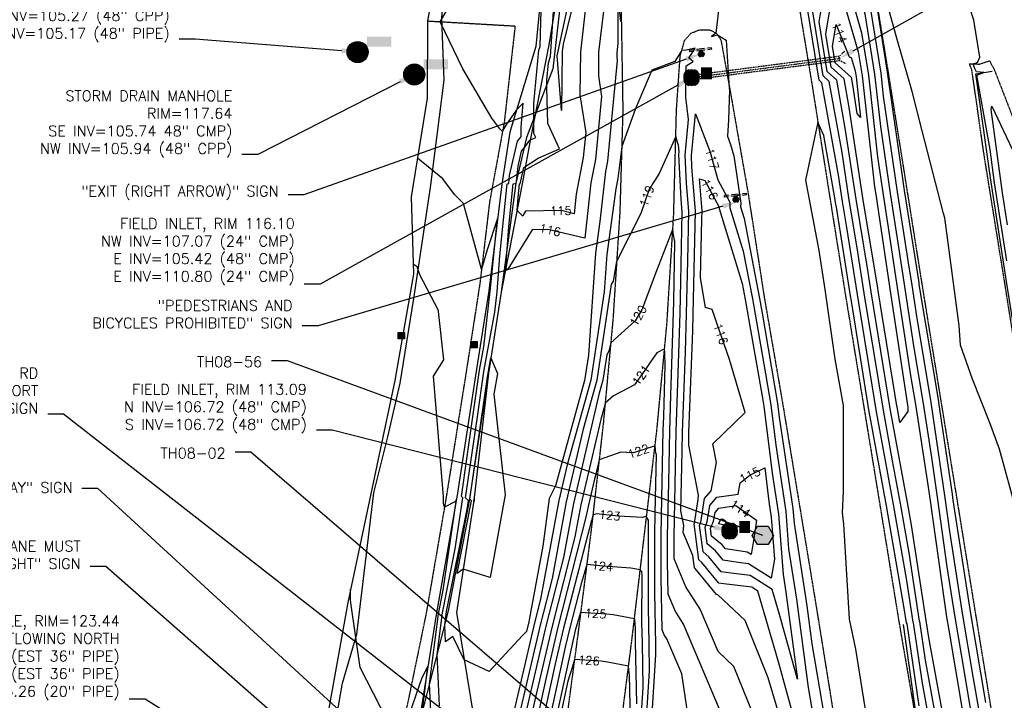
# Model space of a CAD drawing. Header units: feet. Extents: x 351431 to 355879, y 310968 to 329728.
# Tile 231 of 254: x 352212 to 352678, y 327298 to 327620. Entities that reach past the tile are written whole.
import ezdxf

# ---------------------------------------------------------------- set-up
doc = ezdxf.new("R2010")
doc.units = ezdxf.units.FT
doc.header["$MEASUREMENT"] = 0
doc.linetypes.add('D10', pattern=[0.15, 0.1, -0.05])
doc.linetypes.add('D25', pattern=[0.375, 0.25, -0.125])
for name, color, linetype in [('ELIF', 153, 'LINKFENCE'), ('ELIG', 41, 'Continuous'), ('ELTCH-EG1', 253, 'Continuous'), ('ELTCN-EG1', 251, 'Continuous'), ('ELTNB-EG1', 55, 'Continuous'), ('ELTT', 3, 'Continuous'), ('ELUDC', 153, 'D10'), ('ELUEU', 153, 'UE'), ('ELYSP', 1, 'D25'), ('ELYSS', 2, 'Continuous'), ('ESFS', 153, 'Continuous'), ('ESGH', 1, 'Continuous'), ('ESIP', 41, 'Continuous'), ('ESMask', 155, 'Continuous'), ('ESUD', 5, 'Continuous'), ('ESUD-CMP', 13, 'D10'), ('ETFS', 6, 'Continuous'), ('ETGH', 4, 'Continuous'), ('ETTC', 252, 'Continuous'), ('ETUD', 4, 'Continuous')]:
    doc.layers.add(name, color=color, linetype=linetype)
doc.styles.add('ANNO-TOPO', font='simplex.shx')
doc.styles.add('L80', font='simplex', dxfattribs={"height": 4})
doc.styles.add('ROMANSM', font='romansm.shx')
doc.linetypes.add('LINKFENCE', pattern='A,0.25,-0.08,0.25,-0.08,["X",ROMANSM,S=0.08,R=0,X=-0.004,Y=-0.04],-0.12', length=0.78)
doc.linetypes.add('UE', pattern='A,0.25,-0.07,0.07,-0.07,0.07,-0.07,0.07,-0.07,0.25,-0.06,["UE",ROMANSM,S=0.08,R=0,X=-0.02,Y=-0.04],-0.175', length=1.225)

# ---------------------------------------------------------------- blocks, each defined once
blk = doc.blocks.new('ESIPOST')
blk.add_lwpolyline([(0.03, 0.0299), (0.03, -0.03), (-0.03, -0.03), (-0.03, 0.0299), (0.03, 0.0299)])
at = {"layer": 'ESMask'}
blk.add_solid([(-0.03, -0.03), (-0.03, 0.0299), (0.03, -0.03), (0.03, 0.0299)], dxfattribs=at)
blk = doc.blocks.new('ESIPUBSIGN')
at = {"layer": 'ESMask'}
h = blk.add_hatch(color=256, dxfattribs=at)
edge = h.paths.add_edge_path()
edge.add_arc((0, 0), 0.03, 90, 450)
for p, q in [((-0.03, 0.1047), (-0.0447, 0.1047)), ((-0.0447, 0.1047), (-0.0447, 0.066)), ((-0.03, 0.1047), (-0.03, 0.066)), ((-0.0447, 0.0381), (-0.0447, -0.0393)), ((-0.03, 0.0381), (-0.03, -0.0393)), ((-0.0447, -0.0672), (-0.0447, -0.1059)), ((-0.03, -0.0672), (-0.03, -0.1059)), ((-0.03, -0.1059), (-0.0447, -0.1059))]:
    blk.add_line(p, q)
for start, end in [(144.23142, 216.35632), (17.97024, 107.04945), (253.53828, 340.78828)]:
    blk.add_arc((0, 0), 0.03, start, end)
blk.add_solid([(-0.0447, -0.1059), (-0.03, -0.1059), (-0.0447, 0.1047), (-0.03, 0.1047)], dxfattribs=at)
blk = doc.blocks.new('ESUDFI')
for p, q in [((-0.0246, 0.0125), (-0.012, 0.0252)), ((-0.0118, -0.0119), (0.0118, 0.0119)), ((0.0005, 0.0379), (0.0133, 0.0508)), ((0.0236, 0.0239), (0.0369, 0.0373)), ((0.0379, 0.001), (0.0506, 0.0139)), ((-0.0506, -0.0139), (-0.0371, -0.0002)), ((-0.0369, -0.0373), (-0.0236, -0.0239)), ((-0.0133, -0.0508), (0.0002, -0.0371)), ((0.0128, -0.0244), (0.0253, -0.0117))]:
    blk.add_line(p, q)
for radius, start, end in [(0.0787, 110, 160), (0.0525, 152.80552, 297.89031), (0.0525, 332.80552, 117.89031), (0.0787, 20, 70), (0.0787, 200, 250), (0.0787, 290, 340)]:
    blk.add_arc((0, 0), radius, start, end)
at = {"layer": 'ESMask', "const_width": 0.0787}
blk.add_lwpolyline([(-0.0394, 0, 1), (0.0394, 0, 1)], format="xyb", close=True, dxfattribs=at)
at = {"layer": 'ESMask', "color": 155}
blk.add_solid([(0.0906, -0.0176), (0.0906, 0.0964), (0.1931, -0.0176), (0.1931, 0.0964)], dxfattribs=at)
blk = doc.blocks.new('TH')
blk.add_hatch(color=256).paths.add_polyline_path([(-0.05, 0.0866), (0.05, 0.0866), (0.1, 0), (0.05, -0.0866), (-0.05, -0.0866), (-0.1, 0)])
for p, q in [((-0.1, 0), (-0.05, 0.0866)), ((-0.05, -0.0866), (-0.1, 0)), ((-0.05, 0.0866), (0.05, 0.0866)), ((0.05, 0.0866), (0.1, 0)), ((0.1, 0), (0.05, -0.0866)), ((0.05, -0.0866), (-0.05, -0.0866))]:
    blk.add_line(p, q)
blk = doc.blocks.new('ESUMHOLE')
at = {"ltscale": 0.5}
for radius in [0.1, 0.057]:
    blk.add_circle((0, 0), radius, dxfattribs=at)
at = {"layer": 'ESMask', "const_width": 0.1}
blk.add_lwpolyline([(-0.05, 0, 1), (0.05, 0, 1)], format="xyb", close=True, dxfattribs=at)
at = {"layer": 'ESMask', "color": 155}
blk.add_solid([(0.0899, 0.0499), (0.0899, 0.1445), (0.3206, 0.0499), (0.3206, 0.1445)], dxfattribs=at)

msp = doc.modelspace()

# ---------------------------------------------------------------- linework, layer by layer
at = {"layer": 'ELIF', "flags": 128}
msp.add_lwpolyline([(351665.81, 329546.35), (351668.67, 329546.32), (351712.54, 329546.56), (351722.05, 329546.27), (351725.7, 329546.14), (351727.05, 329527.6), (351726.98, 329491.13), (351727.87, 329438.62), (351761.81, 329438.02), (351814.65, 329437.62), (351835.33, 329436.32), (351862.69, 329386.6), (351889.26, 329335.82), (351906.4, 329302.42), (351911.4, 329277.72), (351919.48, 329244.63), (352047.76, 329007.58), (352098.92, 328915.68), (352132.27, 328852.09), (352140.87, 328836.47), (352167.62, 328783.87), (352188.73, 328738.56), (352211.91, 328685.43), (352233.94, 328636.87), (352256.62, 328582.42), (352273.72, 328540.75), (352299.09, 328469.91), (352318.55, 328413.67), (352330.88, 328375.47), (352342.65, 328334.94), (352357.71, 328280.05), (352368.83, 328237.62), (352379.7, 328199.8), (352386.09, 328164.27), (352394.28, 328131.6), (352410.52, 328091.57), (352420.61, 328052.51), (352438.52, 327998.33), (352447.97, 327930.27), (352457.3, 327883.52), (352464.85, 327832.95), (352474.76, 327769.44), (352480.47, 327723.6), (352472.87, 327669.08), (352462.58, 327607.63), (352454.35, 327565.56), (352450.14, 327542.51), (352440.18, 327491.23), (352434.19, 327452.8), (352425.1, 327392.33), (352415.15, 327340.16), (352400.93, 327284.96), (352388.51, 327217.63), (352380.26, 327170.72), (352376.42, 327149.51), (352369.64, 327110.29), (352361.86, 327072.16), (352335.86, 327055.2), (352288.6, 327027.01)], dxfattribs=at)
at = {"layer": 'ELIG', "flags": 128}
msp.add_lwpolyline([(352630.6, 327333.79), (352636.72, 327289.68), (352645.8, 327233.92), (352653.03, 327189.54), (352662.02, 327133.37), (352669.18, 327089.37), (352676.29, 327044.53)], dxfattribs=at)
at = {"layer": 'ELTCH-EG1', "flags": 128}
for points, elevation in [([(352427.34, 327393.14), (352427.41, 327392.51), (352427.34, 327392.12), (352427.21, 327392.16), (352427.18, 327392.14), (352427.25, 327392.48), (352427.24, 327392.49), (352427.34, 327393.14)], 115), ([(352389.37, 327282.25), (352373.48, 327313.4), (352368.98, 327344.02), (352368.86, 327345.62), (352368.85, 327350.43)], 120), ([(352402.69, 327291.78), (352405.51, 327314.05), (352402.56, 327308.46), (352393.68, 327282.47)], 120)]:
    msp.add_lwpolyline(points, dxfattribs=dict(at, elevation=elevation))
at = {"layer": 'ELTCN-EG1', "flags": 128}
for points, elevation in [([(352679.67, 327506.06), (352673.89, 327542.97), (352671.77, 327558.83), (352665.39, 327594.01), (352668.82, 327595.31), (352665.36, 327595.69), (352664.36, 327597.47), (352663.74, 327599.43), (352665.72, 327600.06), (352666.91, 327602.54), (352663.95, 327620.04), (352655.89, 327645.52), (352649.41, 327673.81), (352645.79, 327696.14), (352643.01, 327721.72), (352639.47, 327747.74), (352638.71, 327766.2), (352644.59, 327805.14), (352644.81, 327806.11), (352645.17, 327806.73), (352645.29, 327806.63), (352650.43, 327794.19), (352649.32, 327837.09)], 118), ([(352482.58, 327666.03), (352482.26, 327661.21), (352469.51, 327608.77), (352469.11, 327605.42), (352468.82, 327577.28), (352466.73, 327603.23), (352474.17, 327637.86), (352476.82, 327667.03), (352478.53, 327667.51), (352480.62, 327678.36), (352480.85, 327674.69), (352481.74, 327672.99), (352482.43, 327666.87), (352482.58, 327666.03)], 114), ([(352600.18, 327602.13), (352600.23, 327602.43), (352600.58, 327601.57), (352600.22, 327601.9), (352600.18, 327602.13)], 113), ([(352679.95, 327523.14), (352677.57, 327538.34), (352672.31, 327577.76), (352672.57, 327579.32), (352687.84, 327547.02)], 117), ([(352638.2, 327295.19), (352632.41, 327334.1), (352632.17, 327334.52), (352631.09, 327341.52), (352622.63, 327390.06), (352614.93, 327432.18), (352614.66, 327433.64), (352606.04, 327486.95), (352605.62, 327489.55), (352598.93, 327531.47), (352598.57, 327533.7), (352598.22, 327535.93), (352592.97, 327565.41), (352592, 327567.57), (352590.19, 327571.78), (352584.38, 327544.23), (352590.65, 327511.02), (352593.46, 327492.53), (352598.18, 327459.51), (352602.09, 327437.6), (352602.22, 327396.71), (352601.69, 327386.69), (352602.34, 327381.26), (352604.93, 327336.31), (352607.99, 327322.09), (352614.37, 327282.56)], 119), ([(352411.05, 327295.23), (352409.85, 327319.58), (352412.35, 327339.31), (352418.45, 327369.58), (352422, 327393.78), (352421.32, 327394.38), (352424.09, 327413.39), (352429.86, 327454.31), (352431.9, 327465.28), (352435.02, 327491.72), (352435.23, 327494.69), (352438.47, 327526.13), (352433.58, 327511.36), (352430.91, 327502.15), (352422.33, 327533.27), (352418.13, 327537.54), (352412.6, 327544.86), (352400.51, 327554.75)], 118), ([(352407.87, 327273.28), (352406.27, 327305.68), (352410.46, 327338.73), (352412.72, 327349.96), (352419.05, 327393.15), (352418.61, 327392.06), (352413.35, 327389.37), (352413, 327390.48), (352412.95, 327391.25), (352412.94, 327394.28), (352408.11, 327451.43), (352413.1, 327459.09), (352410.52, 327482.11), (352410.48, 327482.48), (352401.63, 327499.42), (352400.34, 327503.28), (352398.49, 327504.43)], 119), ([(352438.39, 327452.7), (352436.78, 327442.91), (352442.05, 327395.15), (352434.93, 327355.99), (352422.25, 327360.04), (352419.27, 327357.94), (352426.08, 327392.4), (352425.27, 327393.12), (352433.71, 327450.93), (352433.98, 327452.88), (352435.34, 327460.19), (352438.39, 327452.7)], 116), ([(352545.03, 327383.78), (352546.43, 327382.82), (352546.61, 327380.64), (352543.18, 327381.38), (352543.82, 327382.92), (352543.9, 327383.4), (352544.11, 327383.64), (352545.03, 327383.78)], 113)]:
    msp.add_lwpolyline(points, dxfattribs=dict(at, elevation=elevation))
at = {"layer": 'ELTNB-EG1'}
msp.add_polyline3d([(352407.29, 327817.97, 116.57), (352414.27, 327765.3, 117.84), (352425.68, 327718.32, 117.69), (352423.77, 327694.81, 116.83), (352416.31, 327681.68, 117.29), (352405.29, 327619.75, 117.13), (352405.18, 327583.21, 117.52), (352397.5, 327536.36, 118.31), (352398.63, 327499.8, 119.1), (352393.61, 327471.07, 119.81), (352393.47, 327470.22, 119.82), (352389.83, 327449.39, 119.52), (352367.54, 327344.25, 120.03), (352356.47, 327282.54, 120.46), (352344.43, 327229.49, 120.93), (352335.76, 327174.52, 123.88), (352327.96, 327133.56, 124.92), (352292.48, 327109.98, 125.51), (352255.48, 327084.24, 126.21), (352224.01, 327069.98, 126.04), (352195.02, 327056.85, 126.47)], dxfattribs=at)
at = {"layer": 'ELTT', "flags": 128}
for points in [[(352464.85, 327832.95), (352474.76, 327769.44), (352480.47, 327723.6), (352472.87, 327669.08), (352464.7, 327597.11), (352452.24, 327564.58), (352447.14, 327542.87), (352440.18, 327491.23), (352434.19, 327452.8), (352427.26, 327392.48), (352419.07, 327339.48), (352428.93, 327278.83), (352425.77, 327220.45), (352416.9, 327180.64), (352420.12, 327141.13), (352391.84, 327102.07), (352381.85, 327082.91), (352368.95, 327064.53), (352342.29, 327045.09), (352321.35, 327029.51), (352284.13, 327027.12)], [(352451.57, 327821.67), (352418.89, 327787.47), (352428.87, 327745.43), (352429.39, 327717.65), (352423.77, 327694.81), (352458.08, 327679.95), (352462.39, 327668.28), (352456.62, 327607.68), (352444.33, 327567.1), (352440.44, 327542.48), (352434.33, 327491.79), (352428.54, 327454.77), (352419.38, 327395), (352409.34, 327338.39), (352400.93, 327284.96), (352388.51, 327217.63), (352380.26, 327170.72), (352376.42, 327149.51), (352369.64, 327110.29), (352354.85, 327074.14), (352331.26, 327055.52), (352284.13, 327027.12)]]:
    msp.add_lwpolyline(points, dxfattribs=at)
at = {"layer": 'ELUDC'}
msp.add_line((352530.33, 327592.9), (352600.28, 327601.96), dxfattribs=at)
at = {"layer": 'ELUEU', "flags": 128}
msp.add_lwpolyline([(351795.32, 327022.07), (351867.16, 327024.46), (351987.61, 327020.64), (352009.23, 327022.09), (352027.02, 327021.45), (352072.51, 327021.72), (352112.96, 327021.67), (352171.37, 327021.98), (352194.7, 327022.27), (352226, 327021.34), (352263.63, 327023.46), (352288.7, 327021.31), (352310.43, 327020.32), (352316.83, 327021.55), (352319.09, 327027), (352321.11, 327031.09), (352320.2, 327053.35), (352324.61, 327077.01), (352326.43, 327094.24), (352332.57, 327130.17), (352342.35, 327180.51), (352354.03, 327243.09), (352365.01, 327305.98), (352371.85, 327329.21), (352379.8, 327396.11), (352386.56, 327422.65), (352392.34, 327448.04), (352398.82, 327488.26), (352406.66, 327540.78), (352413.19, 327591.71), (352412.11, 327620.95), (352413.42, 327641.59), (352420.42, 327686.63), (352419.11, 327716.41), (352412.41, 327756.22), (352394.55, 327796.91), (352385.14, 327832.33), (352378.66, 327862.63), (352372.08, 327913.36), (352350.93, 328009.31), (352346.12, 328033.4), (352341.34, 328044.38), (352333.77, 328073.1), (352323.72, 328109.84), (352310.62, 328150.42), (352290.45, 328226.12), (352276.08, 328279.51), (352256.38, 328340.6), (352229.56, 328419.45), (352196.14, 328506.91), (352183.27, 328541.54), (352172.84, 328573.17), (352165.64, 328599.45), (352157.65, 328635.82), (352162.1, 328640.5), (352174.39, 328642.65), (352181.23, 328644.59), (352185.46, 328648.11), (352184.31, 328656.28), (352177.45, 328671.96), (352151.14, 328730.41), (352123.1, 328790.2), (352072.64, 328884.3), (352039.38, 328944.35), (352029.05, 328964.98), (351966.88, 329077.3), (351959.07, 329089.05), (351952.03, 329090.13), (351955.53, 329092.97), (351934.21, 329133.41), (351917.62, 329165.5), (351909.17, 329179.8), (351901.09, 329189.64), (351893.8, 329195.4), (351885.09, 329200.16), (351873.54, 329204.46), (351855.83, 329206.05)], dxfattribs=at)
at = {"layer": 'ELYSP', "flags": 128}
for points in [[(351862.52, 329554.66), (351868.48, 329538.31), (351869.42, 329535.95), (351870.63, 329533.34), (351871.84, 329531.02), (351898.68, 329481.43), (351924.63, 329434.28), (351928.34, 329428.36), (351931.88, 329424.34), (351933, 329422.54), (351952.19, 329389.41), (351978.48, 329342.28), (352004.81, 329294.75), (352030.84, 329247.33), (352060.63, 329194.08), (352086.79, 329146.62), (352116.65, 329092.67), (352140.95, 329048.32), (352164.81, 329004.89), (352188.15, 328962.14), (352212.85, 328916.49), (352228.2, 328887.95), (352236.33, 328872.41), (352258.49, 328829.36), (352280.54, 328783.38), (352290.03, 328762.79), (352309.71, 328719.23), (352329.72, 328673.69), (352349.1, 328626.81), (352367.07, 328581.15), (352373.57, 328564.01), (352390.32, 328517.88), (352406.22, 328471.17), (352421.7, 328424.27), (352436.86, 328376.11), (352450.25, 328329.8), (352462.61, 328281.12), (352475.09, 328231.87), (352486.25, 328185.11), (352496.74, 328135.09), (352505.62, 328086.27), (352514.54, 328033.94), (352521.76, 327989.77), (352531.3, 327933.73), (352538.7, 327889.39), (352547.72, 327833.41), (352554.93, 327789.91), (352563.81, 327734.73), (352571.11, 327689.55), (352579.84, 327635.26), (352587.38, 327589.57), (352596.28, 327533.25), (352603.29, 327489.34), (352612.56, 327432.99), (352619.66, 327389.61), (352628.79, 327333.57), (352636.36, 327289.78), (352645.14, 327234.58), (352652.62, 327189.46), (352661.63, 327134.08), (352668.69, 327089.35), (352675.89, 327044.48), (352682.73, 327000.59), (352686.56, 326976.32), (352694.26, 326927.21), (352698.66, 326895.64), (352706.97, 326847.16), (352714.25, 326799.55), (352722.48, 326747.2), (352729.75, 326701.34), (352737.97, 326649.53), (352746.56, 326595.61), (352754.07, 326548.63), (352762.09, 326498.76), (352770.28, 326448.66), (352778.28, 326399.02), (352786.42, 326348.21), (352794.41, 326298.89), (352802.47, 326248.63), (352810.51, 326199.31), (352818.65, 326148.92), (352826.64, 326099.4), (352835.05, 326048.43), (352843, 325999.3), (352851.33, 325946.41), (352858.97, 325899.03), (352867.02, 325848.86), (352874.94, 325799.46), (352883.36, 325747.23), (352891.16, 325699.21), (352899.48, 325647.1), (352907.27, 325599.21), (352915.42, 325548.05), (352923.22, 325499.12), (352931.65, 325447.72), (352940.42, 325398.62), (352949.15, 325347.91), (352957.47, 325299.11), (352966.11, 325246.23), (352973.26, 325199.22), (352981.71, 325147.47), (352989.51, 325099.49), (352994.9, 325068.59), (353000.4, 325032.81), (353006.91, 324993.6), (353012.12, 324957.22), (353021.58, 324898.88), (353029.63, 324849.76), (353037.69, 324799.9), (353045.8, 324751.02), (353054.11, 324701.43), (353062.02, 324652.29), (353070.04, 324602.96), (353077.96, 324553.87), (353085.91, 324505.09), (353094.14, 324454.84), (353102.2, 324406.14), (353110.06, 324356.36), (353118.02, 324307.22), (353125.92, 324257.7), (353133.91, 324207.71), (353141.65, 324159.13), (353149.64, 324109.53), (353157.86, 324060.15), (353165.85, 324010.86), (353173.75, 323961.19), (353181.54, 323912.02), (353189.31, 323862.86), (353197.18, 323812.79), (353205.17, 323763.84), (353213.16, 323713.91), (353220.85, 323664.89), (353228.93, 323615.88), (353236.82, 323566.31), (353244.93, 323517.07), (353252.73, 323467.46), (353260.77, 323417.72), (353268.41, 323368.86), (353276.49, 323319.6), (353284.34, 323270.41), (353292.33, 323221.36), (353299.99, 323171.68), (353307.93, 323122.47), (353316.1, 323072.76), (353323.86, 323023.29), (353332.53, 322971.2), (353340.22, 322922.22), (353347.13, 322874.57), (353353.74, 322823.54), (353359.62, 322773.77), (353365.17, 322724.35), (353370.3, 322674.05), (353375.32, 322625.03), (353379.87, 322575.18), (353384.18, 322525.33), (353387.85, 322475.76), (353391.39, 322426.12), (353394.47, 322376.08), (353397.29, 322326.88), (353399.17, 322276.61), (353401.08, 322227.34), (353402.1, 322175.29), (353403.06, 322127.63), (353403.66, 322075.2), (353403.64, 322026.39), (353403.67, 321975.84), (353403.97, 321926.36), (353403.89, 321875.83), (353404, 321870.12), (353405.85, 321868.24), (353409.01, 321827.04), (353412.79, 321812.81), (353417.65, 321807.44), (353422.66, 321811.83), (353426.67, 321827.75), (353429.86, 321842.46), (353429.64, 321876.49), (353429.54, 321926.15), (353429.75, 321976.4), (353429.79, 322027.56), (353429.97, 322076.64), (353429.72, 322128.27), (353429.25, 322177.1), (353428.85, 322227.79), (353428.22, 322277.97), (353427.15, 322328.04), (353425.56, 322378.43), (353423.62, 322427.85), (353421.45, 322478.53), (353418.44, 322525.97), (353414.47, 322578.5), (353410.55, 322629.29), (353406.58, 322678.66), (353401.12, 322728.54), (353395.2, 322777.93), (353389.23, 322827.82), (353382.69, 322878.03), (353375.18, 322928.17), (353367.76, 322976.62), (353359.81, 323029.14), (353352.32, 323077.72), (353344.64, 323128.12), (353336.86, 323177.53), (353329.17, 323226.11), (353321.25, 323275.45), (353313.08, 323325.09), (353304.98, 323374.58), (353296.9, 323424.28), (353289.12, 323472.69), (353281.01, 323522.56), (353272.96, 323571.98), (353264.82, 323621.91), (353256.83, 323670.94), (353248.87, 323720.32), (353240.85, 323769.6), (353233.06, 323818.82), (353224.88, 323868.78), (353216.97, 323917.79), (353209, 323967.62), (353201.01, 324016.34), (353192.87, 324065.93), (353184.88, 324115.09), (353176.89, 324164.41), (353168.84, 324213.83), (353160.97, 324263.08), (353152.94, 324312.58), (353144.91, 324361.58), (353136.98, 324411.25), (353129.01, 324459.9), (353120.97, 324509.72), (353111.8, 324559.29), (353103.71, 324608.2), (353096.64, 324657.7), (353088.4, 324707.05), (353080.52, 324756.9), (353072.54, 324806.18), (353064.63, 324854.91), (353056.29, 324905.17), (353046.88, 324963), (353040.5, 325001.65), (353034.51, 325038.43), (353032.08, 325056.91), (353025.4, 325088.03), (353026.74, 325090.76), (353025.08, 325099.84), (353017.26, 325149.09), (353009.07, 325199.67), (353001.18, 325249.31), (352992.9, 325300.49), (352985.13, 325349.2), (352977.11, 325399.98), (352969.08, 325449.2), (352960.89, 325500.26), (352953.27, 325549.21), (352944.97, 325600.34), (352937.08, 325649), (352928.75, 325700.88), (352920.89, 325749.35), (352912.73, 325800.14), (352904.9, 325849.4), (352896.71, 325900.39), (352888.84, 325949.1), (352880.4, 326000.29), (352872.64, 326049.08), (352864.39, 326099.28), (352856.34, 326149.02), (352848.26, 326199.2), (352840.19, 326249.08), (352832.22, 326298.89), (352824.01, 326349.18), (352815.93, 326399.61), (352807.57, 326449.38), (352799.67, 326499.18), (352791.56, 326549.6), (352782.84, 326599.22), (352774.42, 326655.56), (352766.72, 326704.51), (352759.08, 326752.71), (352751.12, 326803.37), (352743.48, 326851.72), (352736.98, 326891.46), (352731.78, 326926.57), (352723.7, 326979.14), (352719.25, 327005.2), (352712.08, 327050.01), (352704.85, 327094.46), (352697.35, 327139.97), (352688.23, 327195.49), (352680.89, 327240.25), (352672.13, 327294.7), (352664.68, 327340.33), (352655.67, 327395.92), (352648.53, 327439.83), (352639.52, 327495.27), (352632.47, 327539.74), (352623.57, 327595.47), (352616.32, 327639.82), (352607.25, 327696.56), (352600.2, 327740.15), (352591.08, 327795.89), (352583.74, 327839.91), (352574.34, 327896.71), (352567.07, 327939.86), (352557.56, 327996.32), (352550.22, 328040.19), (352541.44, 328091.31), (352531.4, 328143.34), (352531.45, 328143.34), (352520.62, 328192.63), (352509.03, 328240.63), (352496.55, 328290.59), (352483.55, 328339.04), (352470.58, 328386.05), (352455.86, 328435.02), (352438.97, 328481.36), (352424.2, 328530.36), (352407.62, 328575.42), (352400.09, 328594.71), (352382.61, 328639.43), (352363.23, 328687.59), (352344.26, 328731.71), (352323.27, 328778.58), (352313.92, 328797.66), (352289.67, 328845.52), (352266.59, 328888.4), (352258.52, 328902.89), (352241.23, 328932.66), (352222.63, 328964.17), (352215.23, 328975.86), (352188.32, 329018), (352161.34, 329060.22), (352134.23, 329102.69), (352100.69, 329155.16), (352074.93, 329201.67), (352045.48, 329255.23), (352019.65, 329301.99), (351992.93, 329350.38), (351967.17, 329397.28), (351942.01, 329443.17), (351916.49, 329489.9), (351902.82, 329514.6), (351891.6, 329531.22), (351884.34, 329540.62), (351870.15, 329558.58, 1.1946), (351862.45, 329554.85)], [(351665.39, 329554.11), (351710.97, 329554.06), (351774.35, 329554.01), (351784.94, 329554.11, -0.069602), (351795.28, 329552.91), (351798.61, 329552.01), (351806.92, 329547.97), (351814.14, 329541.96), (351816.68, 329539.37), (351820.27, 329533.17), (351825.45, 329523.63), (351845.07, 329483.83), (351856.85, 329463.1), (351881, 329419.39), (351904.83, 329375.38), (351929.22, 329331.66), (351953.47, 329288.23), (351976.81, 329244.1), (352001.75, 329200.36), (352025.68, 329156.43), (352049.53, 329112.94), (352074.01, 329068.37), (352097.6, 329024.87), (352121.79, 328980.83), (352145.25, 328936.83), (352168.79, 328893.17), (352192.16, 328848.72), (352215.23, 328804.19), (352236.95, 328759.14), (352243.67, 328744.72), (352264.13, 328698.9), (352284.23, 328653), (352303.38, 328606.96), (352321.88, 328560.11), (352325.47, 328550.41), (352342.92, 328503.08), (352359.32, 328456.12), (352374.79, 328408.59), (352389.74, 328360.24), (352401.77, 328318.97), (352414.54, 328270.33), (352426.38, 328221.68), (352437.43, 328173.02), (352447.64, 328123.96), (352457.18, 328074.89), (352465.1, 328029.71), (352470.96, 327980.1), (352474.57, 327930.02), (352478.49, 327879.75), (352483.06, 327829.57), (352487.65, 327780.01), (352491.75, 327730.01), (352494.88, 327680.08), (352496.92, 327629.45), (352497.79, 327577.66), (352496.37, 327529.11), (352493.14, 327478.72), (352488.55, 327429.28), (352483.09, 327380.91), (352476.61, 327329.92), (352469.94, 327280.11), (352463.25, 327230.3), (352456.41, 327181.21), (352449.82, 327131.13), (352443.29, 327080.8), (352437, 327030.56), (352436.03, 327016.28)], [(352669.31, 326840.93), (352677.33, 326790.8), (352685.12, 326741.63), (352692.68, 326692.33), (352700.79, 326642.52), (352708.71, 326593.13), (352716.56, 326544.1), (352724.39, 326494.75), (352732.31, 326445.28), (352740.5, 326396.07), (352748.52, 326346.78), (352756.55, 326297.83), (352765.17, 326247.85), (352772.79, 326198.85), (352780.82, 326149.55), (352788.93, 326099.86), (352789.46, 326095.44), (352787.74, 326095.71), (352785.97, 326098.57), (352769.08, 326147.44), (352750.49, 326195.2), (352732.36, 326242.65), (352714.34, 326290.18), (352695.73, 326337.75), (352677.36, 326385.81), (352671.31, 326401.44), (352652.58, 326449.25), (352633.95, 326496.99), (352614.26, 326547.05), (352593.4, 326600.3), (352572.27, 326654.15), (352552.21, 326704.8), (352532.03, 326757.14), (352511.78, 326807.7), (352491.79, 326859.43), (352489.07, 326865.88), (352482.85, 326881.64), (352481.96, 326884.08), (352478.73, 326892.72, -0.387923), (352480.89, 326896.38), (352490.59, 326896.88), (352495.74, 326896.99), (352547.34, 326896.98), (352611.91, 326897.16), (352663.21, 326897.2), (352713.18, 326897.39), (352764.07, 326897.1), (352815.19, 326897.09), (352834.19, 326897.1), (352884.99, 326897.18), (352941.91, 326897.36), (352945.23, 326897.33), (352948.07, 326897.35, -0.343653), (352955.1, 326892.59), (352955.27, 326889.92), (352955.99, 326849.83), (352955.47, 326840.72), (352956.55, 326786.31), (352958.6, 326733.13), (352961.11, 326680.34), (352963.2, 326628.51), (352965.4, 326575.97), (352967.27, 326523.24), (352970, 326470.96), (352971.95, 326422.3), (352971.3, 326394.39), (352971.35, 326393.86), (352968.23, 326345.53), (352964.31, 326289.65), (352959.96, 326237.31), (352956.51, 326185.44), (352953.03, 326134.96), (352949.28, 326082.51), (352947.5, 326029.85), (352947.29, 325978.11), (352949.25, 325926.05), (352951.86, 325876.73), (352953.27, 325824.71), (352952.57, 325822.12), (352950.49, 325821.49), (352947.43, 325822.57), (352939.49, 325871.34), (352931.53, 325920.36), (352923.69, 325970.01), (352915.85, 326018.85), (352907.87, 326068.63), (352899.89, 326117.32), (352892.07, 326167.26), (352884.3, 326216.71), (352876.4, 326266.05), (352868.33, 326315.28), (352860.49, 326364.65), (352852.55, 326414.29), (352844.24, 326463.55), (352836.39, 326512.77), (352828.44, 326562.2), (352820.67, 326611.62), (352812.85, 326660.91), (352805.04, 326710.37), (352797.43, 326759.71), (352789.56, 326808.98), (352781.81, 326858.48), (352777.18, 326889.71), (352770.83, 326931.74), (352764.73, 326967.78), (352762.99, 326979.17), (352757.68, 327011.78), (352750.3, 327056.04), (352741.08, 327111.96), (352732.89, 327161.11), (352725.19, 327210.71), (352717, 327260.27), (352708.89, 327309.56), (352701.17, 327358.85), (352692.8, 327407.84), (352684.75, 327457.55), (352676.89, 327506.79), (352668.89, 327556.28), (352663.11, 327596.51), (352661.91, 327599.5), (352666.75, 327599.31), (352671.43, 327600.91), (352673.58, 327596.98), (352688.25, 327559.15), (352705.74, 327511.22), (352723.35, 327462.77), (352741.16, 327415.34), (352761.84, 327368.02), (352784.32, 327321.64), (352806.98, 327275.77), (352830.16, 327228.36), (352852.86, 327181.53), (352875.43, 327135.27), (352898.73, 327088.17), (352921.62, 327041.43), (352935.71, 327016.32), (352939.95, 327008.78), (352944.02, 327001.83), (352950.93, 326987.65), (352953.83, 326981.89), (352957.34, 326973.5, -0.461442), (352953.1, 326968.71), (352947.07, 326968.55), (352938.59, 326968.51), (352887.06, 326968.33), (352834.92, 326968.41), (352765.72, 326968.2), (352715.08, 326968.23), (352663.71, 326967.92), (352612.26, 326968.2), (352598.01, 326968.01), (352544.89, 326967.82), (352494, 326967.75), (352469.81, 326967.69), (352463.49, 326967.73), (352460.89, 326967.73), (352456.68, 326972.72), (352455.58, 326972.63), (352456.38, 326977.4), (352456.85, 326980.75), (352461.61, 327008.27), (352462.65, 327013.78), (352462.82, 327014.6), (352464.73, 327025.76), (352471.22, 327076.33), (352477.38, 327126.05), (352483.66, 327176.67), (352489.81, 327226.52), (352495.63, 327275.78), (352502.04, 327325.95), (352508.17, 327377.49), (352513.96, 327426.07), (352518.69, 327476.29), (352521.89, 327527.81), (352523.21, 327577.57), (352524.96, 327603.15), (352527.06, 327610.52), (352529.97, 327613.88), (352534.11, 327615.57), (352538.8, 327615.57), (352542.17, 327613.86), (352544.23, 327610.85), (352548.46, 327587.45), (352557.12, 327538.03), (352564.8, 327488.59), (352573.35, 327439.22), (352581.53, 327389.72), (352589.66, 327340.53), (352597.61, 327291.05), (352605.22, 327242.1), (352613.36, 327192.34), (352621.44, 327143.28), (352628.96, 327093.63), (352637.1, 327044.5), (352644.72, 326997.64), (352648.24, 326974.74), (352656.35, 326922.87), (352660.02, 326891.46), (352669.31, 326840.93)]]:
    msp.add_lwpolyline(points, format="xyb", dxfattribs=at)
msp.add_lwpolyline([(352405.29, 327619.75), (352446.76, 327617.37), (352441.64, 327571.79), (352434.68, 327533.94), (352430.16, 327495.79), (352423.57, 327453.16), (352413.83, 327392.16), (352404.68, 327339.15), (352392.95, 327282.22), (352381.67, 327221.65), (352371.92, 327169.32), (352356.71, 327116.95), (352349.03, 327104.04), (352319.63, 327081.92), (352285.77, 327059.78), (352281.55, 327053.98), (352268, 327030.53), (352258.16, 327012.57), (352224.64, 327009.99), (352216.81, 327007.68), (352213.94, 327004.51), (352212.39, 326997.62), (352213.55, 326982.38), (352213.57, 326974.1), (352215, 326969.56)], dxfattribs=at)
at = {"layer": 'ELYSS', "flags": 128}
msp.add_lwpolyline([(352758.7, 327028.71), (352747.79, 327078.11), (352741.57, 327116.93), (352731.75, 327173.84), (352722.98, 327227.75), (352714.52, 327280.86), (352705.62, 327334.04), (352696.96, 327388.02), (352688.25, 327441.91), (352679.52, 327496.33), (352671.97, 327545.38), (352664.99, 327594.75), (352672.66, 327595.88)], dxfattribs=at)
at = {"layer": 'ESUD-CMP', "flags": 128}
msp.add_lwpolyline([(352530.45, 327591.9), (352600.41, 327600.97), (352600.15, 327602.95), (352530.2, 327593.89)], close=True, dxfattribs=at)
for points in [[(352602.87, 327605.32), (352600.15, 327602.95)], [(352603.64, 327599.37), (352600.41, 327600.97)]]:
    msp.add_lwpolyline(points, dxfattribs=at)
at = {"layer": 'ETFS', "linetype": 'ByBlock', "lineweight": -2}
for p, q in [((352346.74, 327537.34), (352339.24, 327537.34)), ((352353.44, 327475.2), (352345.94, 327475.2)), ((352232.95, 327433.48), (352225.45, 327433.48)), ((352249.17, 327398.2), (352241.67, 327398.2)), ((352253.03, 327361.17), (352245.53, 327361.17))]:
    msp.add_line(p, q, dxfattribs=at)
for points in [[(352453.3, 327261.45), (352232.95, 327433.48)], [(352444.89, 327192.48), (352253.03, 327361.17)]]:
    msp.add_lwpolyline(points, dxfattribs=at)
at = {"layer": 'ETFS'}
msp.add_solid([(352527.44, 327602.86), (352534.93, 327604.2), (352528.28, 327600.51)], dxfattribs=at)
at = {"layer": 'ETGH', "linetype": 'ByBlock', "lineweight": -2}
for p, q in [((352338.97, 327458.72), (352331.47, 327458.72)), ((352321.7, 327415.45), (352314.2, 327415.45))]:
    msp.add_line(p, q, dxfattribs=at)
at = {"layer": 'ETUD', "linetype": 'ByBlock', "lineweight": -2}
for p, q in [((352295.23, 327611.16), (352287.73, 327611.16)), ((352324.89, 327556.54), (352317.39, 327556.54)), ((352354.42, 327495.06), (352346.92, 327495.06)), ((352360.15, 327425.81), (352352.65, 327425.81)), ((352271.54, 327298.43), (352264.04, 327298.43))]:
    msp.add_line(p, q, dxfattribs=at)
for points in [[(352606.82, 327605.63), (352808.12, 327718.8)], [(352364.7, 327605.6), (352295.23, 327611.16)], [(352392.34, 327590.95), (352324.89, 327556.54)], [(352559.43, 327116.43), (352271.54, 327298.43)]]:
    msp.add_lwpolyline(points, dxfattribs=at)
at = {"layer": 'ETUD'}
for points in [[(352364.8, 327606.85), (352372.18, 327605), (352364.6, 327604.35)], [(352607.43, 327604.54), (352600.28, 327601.96), (352606.2, 327606.72)], [(352391.77, 327592.07), (352399.02, 327594.36), (352392.91, 327589.84)], [(352523.16, 327590.34), (352530.33, 327592.9), (352524.38, 327588.16)], [(352541.41, 327381.11), (352548.37, 327378.05), (352540.79, 327378.68)]]:
    msp.add_solid(points, dxfattribs=at)

# ---------------------------------------------------------------- block references
at = {"layer": 'ESFS'}
for p, xscale, yscale, zscale, rotation in [((352534.93, 327604.2), 50.00000000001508, 50.00000000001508, 50.00000000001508, 277.0971222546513), ((352551.36, 327535.28), 49.99999999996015, 49.99999999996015, 49.99999999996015, 275.5603879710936)]:
    msp.add_blockref('ESIPUBSIGN', p, dxfattribs=dict(at, xscale=xscale, yscale=yscale, zscale=zscale, rotation=rotation))
at = {"layer": 'ESGH', "xscale": 50, "yscale": 50, "zscale": 50}
msp.add_blockref('TH', (352564.12, 327375.98), dxfattribs=at)
at = {"layer": 'ESIP', "xscale": 50, "yscale": 50, "zscale": 50}
for p in [(352392.87, 327470.56), (352427.39, 327466.35)]:
    msp.add_blockref('ESIPOST', p, dxfattribs=at)
at = {"layer": 'ESUD', "xscale": 50, "yscale": 50, "zscale": 50}
for name, p in [('ESUMHOLE', (352372.18, 327605)), ('ESUMHOLE', (352399.02, 327594.36)), ('ESUDFI', (352530.33, 327592.9)), ('ESUDFI', (352548.37, 327378.05))]:
    msp.add_blockref(name, p, dxfattribs=at)

# ---------------------------------------------------------------- texts
at = {"layer": 'ETFS', "char_height": 5, "attachment_point": 3, "style": 'ANNO-TOPO'}
for s, insert in [('"EXIT (RIGHT ARROW)" SIGN', (352334.74, 327541.62)), ('"PEDESTRIANS AND\\PBICYCLES PROHIBITED" SIGN', (352341.44, 327487.44)), ('"TUDOR RD\\PAIRPORT\\P(RIGHT ARROW)" SIGN', (352220.95, 327455.39)), ('"WRONG WAY" SIGN', (352237.17, 327401.16)), ('"RIGHT LANE MUST \\PTURN RIGHT" SIGN', (352241.03, 327373.41))]:
    msp.add_mtext(s, dxfattribs=dict(at, insert=insert))
at = {"layer": 'ETGH', "char_height": 5, "attachment_point": 3, "style": 'ANNO-TOPO'}
for s, insert in [('TH08-56', (352326.97, 327460.72)), ('TH08-02', (352309.7, 327417.45))]:
    msp.add_mtext(s, dxfattribs=dict(at, insert=insert))
at = {"layer": 'ETUD', "char_height": 5, "attachment_point": 3, "style": 'ANNO-TOPO'}
for s, insert in [('STORM DRAIN MANHOLE\\PRIM=118.07\\PSE INV=105.27 (48" CPP)\\PNW INV=105.17 (48" PIPE)', (352283.23, 327641.4)), ('STORM DRAIN MANHOLE\\PRIM=117.64\\PSE INV=105.74 48" CMP)\\PNW INV=105.94 (48" CPP)', (352312.89, 327586.78)), ('FIELD INLET, RIM 116.10\\PNW INV=107.07 (24" CMP)\\PE INV=105.42 (48" CMP)\\PE INV=110.80 (24" CMP)', (352342.42, 327526.25)), ('FIELD INLET, RIM 113.09\\PN INV=106.72 (48" CMP)\\PS INV=106.72 (48" CMP)', (352348.15, 327447.71)), ('STORM DRAIN MANHOLE, RIM=123.44\\PWATER SURFACE=107.17, FLOWING NORTH\\PN INV IS NEAR WATER SURFACE (EST 36" PIPE)\\PS INV IS NEAR WATER SURFACE (EST 36" PIPE)\\PS INV=113.26 (20" PIPE)', (352259.54, 327337.95))]:
    msp.add_mtext(s, dxfattribs=dict(at, insert=insert))

# ---------------------------------------------------------------- next in the draw order: texts
at = {"layer": 'ETTC', "char_height": 4, "attachment_point": 5, "style": 'L80', "bg_fill": 3, "box_fill_scale": 1.2, "bg_fill_color": 256}
for s, insert, rotation, bg_fill_transparency in [('{114}', (352600.34, 327614.18, 114), 292.0972, 7019199), ('{117}', (352540.03, 327554.3, 117), 285.8766, 7019214), ('{119}', (352509.21, 327536.78, 119), 70.4225, 7019239), ('{116}', (352538.91, 327539.87, 116), 298.5322, 7019219), ('{115}', (352468.45, 327529.85, 115), 0.9896, 7019249), ('{116}', (352463.33, 327520.66, 116), 346.7739, 7019244), ('{120}', (352505.11, 327480.06, 120), 60.3402, 7019234), ('{116}', (352544.16, 327471.43, 116), 289.1045, 7019224), ('{121}', (352506.46, 327451.87, 121), 55.1921, 7019229), ('{122}', (352505.21, 327415.84, 122), 18.2383, 7019254), ('{115}', (352557.99, 327404.58, 115), 25.6186, 7019259), ('{114}', (352553.34, 327388.65, 114), 325.7007, 7019264), ('{123}', (352491.59, 327385.5, 123), 353.8414, 7019289), ('{124}', (352488.14, 327361.4, 124), 353.4872, 7019284), ('{125}', (352484.93, 327338.92, 125), 356.4513, 7019279), ('{126}', (352481.75, 327316.7, 126), 356.3118, 7019274)]:
    msp.add_mtext(s, dxfattribs=dict(at, insert=insert, rotation=rotation, bg_fill_transparency=bg_fill_transparency))

# ---------------------------------------------------------------- next in the draw order: linework, layer by layer
at = {"layer": 'ELTCH-EG1', "flags": 128}
for points, elevation in [([(352480.19, 327626.15), (352477.72, 327605.18), (352477.51, 327584.72), (352480.22, 327566.87), (352479.05, 327555.02), (352475.77, 327537.61), (352474.74, 327528.41), (352468.62, 327529.85), (352451.71, 327529.56), (352450.75, 327528.02), (352450.52, 327527.32), (352447.7, 327529.97), (352448.16, 327536.16), (352448.81, 327542.51), (352449.24, 327542.62), (352450.87, 327550.34), (352457.66, 327554.74), (352467.85, 327559.12), (352462.32, 327571.17), (352461.74, 327588.09), (352461.78, 327591.74), (352462.53, 327599.94), (352463.53, 327602.91), (352466.21, 327643.48)], 115), ([(352604.97, 327578.76), (352602.56, 327592.3), (352596.44, 327597.82), (352593.89, 327613.55), (352597.29, 327633.69), (352598.33, 327631.14), (352602.2, 327629.81), (352609.3, 327605.15), (352611.15, 327593.69), (352617.05, 327541.07), (352617.7, 327536.58), (352618.23, 327533.25), (352624.26, 327492.87), (352632.67, 327437.75), (352632.69, 327437.61), (352632.83, 327436.7), (352632.83, 327434.76), (352629.05, 327429.45), (352627.68, 327436.91), (352627.62, 327437.31), (352618.72, 327491.94), (352618.54, 327493.06), (352611.53, 327535.9), (352604.97, 327578.76)], 115), ([(352543.64, 327293.57), (352526.56, 327333.97), (352522.51, 327340.23), (352519.3, 327348.08), (352519.01, 327363.39), (352519.02, 327375.63), (352519.51, 327400.97), (352519.98, 327425.5), (352520.61, 327442.5), (352521.8, 327481.78), (352521.91, 327486.6), (352522.45, 327515.19), (352521.59, 327519.25), (352521.48, 327521.3), (352513.74, 327501.34), (352506.72, 327482.88), (352503.69, 327477.57), (352492.08, 327467.29), (352491.16, 327463.34), (352490.16, 327461.49), (352488.34, 327449.49), (352486.65, 327443.38), (352474.45, 327391.14), (352469.69, 327365.47), (352461.52, 327333.53), (352451.65, 327291.38)], 120), ([(352565.01, 327407.95), (352566.99, 327392.1), (352568.1, 327384.67), (352569.66, 327364.68), (352568.04, 327355.78), (352557.39, 327362.52), (352552.41, 327363.12), (352545.35, 327364.19), (352541.66, 327368.68), (352537.78, 327371.91), (352536.76, 327379.95), (352537.77, 327382.37), (352539, 327390.14), (352542.38, 327394.1), (352552.36, 327395.59), (352553.34, 327400.84), (352557.88, 327404.53), (352565.01, 327407.95)], 115), ([(352504.41, 327296.1), (352503.86, 327325.63), (352503.83, 327327.55), (352503.83, 327332.01), (352503.49, 327336.17), (352503.28, 327336.39), (352493.17, 327338.39), (352490.3, 327338.59), (352480.08, 327339.22), (352477.83, 327339.48), (352475.27, 327330.97), (352461.53, 327268.05)], 125)]:
    msp.add_lwpolyline(points, dxfattribs=dict(at, elevation=elevation))
at = {"layer": 'ELTCN-EG1', "flags": 128}
for points, elevation in [([(352569.52, 327838.78), (352576.69, 327797.84), (352577.52, 327793.55), (352585.62, 327749.2), (352587.79, 327738.55), (352593.98, 327707.27), (352596.28, 327694.62), (352603.48, 327664.48), (352607.95, 327638.5), (352612.37, 327623.13), (352617, 327594.57), (352619.79, 327569.71), (352624.39, 327538.02), (352628.07, 327514.54), (352631.15, 327493.95), (352635.44, 327465.85), (352639.96, 327438.54), (352643.94, 327412.9), (352646.69, 327394.16), (352651.31, 327361.01), (352654.84, 327338.24), (352657.99, 327319.61), (352662.42, 327293.15)], 117), ([(352580.69, 327827.98), (352587.04, 327795.1), (352588.25, 327788.5), (352598.16, 327739.84), (352598.65, 327737.39), (352606.1, 327696.31), (352606.21, 327695.87), (352607.59, 327687.82), (352610.53, 327672.98), (352615.95, 327639.75), (352617.95, 327627.55), (352622.92, 327595.41), (352629.78, 327548.43), (352631.08, 327539.47), (352637.92, 327495.83), (352638.04, 327495.03), (352638.2, 327493.95), (352647.24, 327439.46), (352647.31, 327438.96), (352653.69, 327395.55), (352654.09, 327392.68), (352662.28, 327339.95), (352669.57, 327296.82)], 119), ([(352699.33, 327276.89), (352691.44, 327313.08), (352689.28, 327324.75), (352685.9, 327365.39), (352684.17, 327387.5), (352676.25, 327416.88), (352671.65, 327429.33), (352663.43, 327450.03), (352657.75, 327466.16), (352657.16, 327475.4), (352650.3, 327526.48), (352649.7, 327528.57), (352639.57, 327567.61), (352634.81, 327586.25), (352627.7, 327611), (352620.07, 327638.46), (352617.83, 327647.72), (352611.51, 327693.84), (352609.97, 327707.55), (352607.18, 327738.41), (352605.92, 327764.61), (352605.36, 327784.76), (352609, 327800.87), (352614.67, 327826.26)], 119), ([(352578.69, 327812.91), (352582.28, 327794.33), (352586.94, 327768.85), (352592.98, 327739.2), (352596.32, 327722.33), (352601.19, 327695.46), (352604.85, 327680.17), (352611.9, 327639.09), (352613.91, 327632.12), (352619.92, 327595), (352621.15, 327584.03), (352627.74, 327538.75), (352633, 327505.18), (352634.59, 327494.49), (352636.82, 327479.9), (352643.6, 327439), (352645.63, 327425.93), (352650.19, 327394.86), (352652.7, 327376.84), (352658.56, 327339.09), (352663.78, 327308.22), (352666.21, 327293.73)], 118), ([(352642.54, 327290.34), (352639.69, 327305.98), (352635.43, 327334.6), (352635.26, 327334.91), (352632.22, 327354.62), (352625.96, 327390.56), (352620.26, 327421.74), (352617.91, 327434.46), (352611.44, 327474.54), (352608.9, 327490.15), (352603.83, 327521.86), (352601.81, 327534.25), (352599.91, 327546.64), (352592.09, 327590.5), (352590.77, 327591.7), (352584.45, 327630.68), (352585.3, 327635.74), (352583.25, 327653.22), (352577.95, 327691.12), (352573.58, 327719.67), (352571.69, 327736.23), (352567.76, 327765.37), (352564.68, 327791.5), (352562.11, 327809.99)], 118), ([(352497.06, 327621.12), (352496.85, 327619.53), (352495.38, 327632.52), (352495.47, 327609.22), (352494.94, 327604.7), (352494.92, 327602.75), (352495.18, 327601.05), (352490.5, 327553.3), (352489.58, 327548.46), (352486.92, 327524.78), (352484.85, 327509.71), (352481.54, 327461.42), (352479.72, 327449.44), (352465.87, 327399.45), (352462.96, 327393.48), (352459.96, 327370.86), (352453.48, 327335.89), (352453.26, 327335.06), (352452.19, 327330.49), (352450.25, 327328.58), (352434.5, 327311.5), (352422.73, 327316.97), (352417.36, 327328.06), (352413.82, 327325.59), (352413.43, 327333.48), (352414.25, 327339.88), (352424.18, 327389.19), (352424.67, 327392.53), (352423.29, 327393.75), (352428.9, 327432.16), (352431.92, 327453.59), (352437.14, 327481.71), (352438.28, 327491.41), (352439.54, 327508.51), (352443.04, 327542.49), (352443.74, 327542.67), (352444.1, 327546.52), (352447.91, 327562.84), (352449.44, 327564.7), (352449.58, 327565.06), (352449.63, 327569.38), (352450.67, 327580.78), (352447.5, 327577.58), (352442.43, 327570.41), (352441.52, 327568.86), (352440.82, 327567.33), (352439.51, 327568.67), (352435.76, 327573.63), (352422.07, 327597.09), (352411.35, 327619.4), (352425.76, 327644.53)], 117), ([(352489.4, 327631), (352486.33, 327604.94), (352486.22, 327593.74), (352487.7, 327583.96), (352484.78, 327554.16), (352482.68, 327543.04), (352479.73, 327516.8), (352462.27, 327520.9), (352454.91, 327520.78), (352443.31, 327502.11), (352443.24, 327501.91), (352442.41, 327502.69), (352443.85, 327522.33), (352445.93, 327542.5), (352447.28, 327542.86), (352447.49, 327543.85), (352448.16, 327551.01), (352449.81, 327558.06), (352451.85, 327560.55), (352453.7, 327563.24), (352456.6, 327564.49), (352455.68, 327566.49), (352455.58, 327569.31), (352455.7, 327580.56), (352458.02, 327605.85), (352458.63, 327607.66), (352459, 327619.47), (352459.6, 327638.99)], 116), ([(352649.29, 327291.21), (352642.67, 327327.57), (352641.48, 327335.6), (352641.43, 327335.69), (352634.48, 327380.84), (352632.61, 327391.56), (352630.91, 327400.86), (352624.43, 327436.1), (352622.22, 327449.72), (352615.45, 327491.34), (352613.64, 327502.66), (352608.29, 327535.35), (352603.29, 327568.05), (352599.07, 327591.7), (352594.55, 327595.78), (352590.74, 327619.26), (352593.66, 327636.51)], 116), ([(352603.99, 327637.91), (352610.83, 327614.14), (352614.08, 327594.13), (352618.42, 327555.39), (352621.05, 327537.3), (352623.15, 327523.9), (352627.71, 327493.41), (352634.05, 327451.8), (352636.33, 327438.07), (352642.25, 327399.87), (352643.19, 327393.46), (352649.91, 327345.17), (352651.12, 327337.38), (352652.2, 327331.01), (352658.64, 327292.57)], 116), ([(352543.09, 327624.66), (352541.83, 327614.03), (352539.75, 327612.35), (352542.63, 327613.19), (352546.73, 327610.57), (352547.93, 327590.38), (352548.23, 327587.76), (352548.25, 327587.21), (352547.84, 327572.88), (352547.35, 327565.09), (352548.82, 327561.27), (352550.38, 327555.77), (352553.61, 327533.45), (352553.58, 327531.72), (352555.33, 327526.06), (352562.5, 327488.27), (352563.72, 327481.3), (352571.01, 327438.51), (352571.82, 327432.04), (352578.33, 327388.68), (352578.87, 327381.67), (352584.93, 327342.63), (352587.31, 327324.64), (352593.11, 327290.33)], 118), ([(352645.91, 327290.78), (352641.18, 327316.78), (352638.45, 327335.1), (352638.34, 327335.3), (352633.35, 327367.73), (352629.28, 327391.06), (352625.58, 327411.3), (352621.17, 327435.28), (352616.83, 327462.13), (352612.17, 327490.74), (352608.74, 327512.26), (352605.05, 327534.8), (352601.6, 327557.35), (352595.58, 327591.1), (352592.66, 327593.74), (352587.59, 327624.97)], 117), ([(352606.66, 327589.47), (352606.05, 327592.9), (352598.33, 327599.86), (352597.04, 327607.84), (352598.76, 327618.06), (352604.98, 327602.76), (352605.96, 327602.42), (352607.76, 327596.16), (352608.23, 327593.25), (352610.39, 327574), (352608.73, 327575.93), (352606.66, 327589.47)], 114), ([(352571.01, 327293.59), (352566.65, 327308.45), (352555.77, 327335.66), (352542.73, 327347.89), (352542.28, 327347.94), (352542.23, 327347.95), (352532.09, 327360.27), (352531.73, 327360.58), (352530.99, 327366.4), (352526.44, 327377.4), (352526.7, 327380.7), (352525.34, 327387.57), (352525.89, 327415.81), (352526.07, 327424.96), (352527.46, 327462.81), (352528.01, 327481.2), (352528.59, 327506.09), (352529.04, 327529.4), (352527.96, 327542.92), (352527.3, 327556.19), (352528.91, 327573.05), (352527.59, 327583.55), (352527.87, 327598.46), (352531.14, 327600.54), (352528.98, 327602.16), (352532.03, 327606.8), (352527.02, 327605.72), (352525.73, 327605.88), (352522.35, 327600.48), (352511.47, 327596.44), (352503.62, 327577.82), (352497.28, 327560.18), (352495.38, 327545.02), (352494.43, 327540.18), (352490.16, 327509.12), (352488.94, 327491.39), (352482.6, 327449.46), (352471.48, 327409.36), (352467.55, 327392.54), (352458.88, 327345.75), (352456.01, 327334.55), (352442.2, 327275.54)], 118), ([(352579.44, 327287.35), (352571.53, 327316.01), (352561.68, 327349.62), (352558.86, 327351.4), (352545.65, 327353), (352543.27, 327353.36), (352535.28, 327363.08), (352533.75, 327364.35), (352531.57, 327381.49), (352531.71, 327381.82), (352533.49, 327393.02), (352533.65, 327395.11), (352528.99, 327418.72), (352529.08, 327423.23), (352529.11, 327424.69), (352530.88, 327472.97), (352531.12, 327480.91), (352531.94, 327515.84), (352532.2, 327529.6), (352530.52, 327550.63), (352530.25, 327556), (352532.15, 327575.76), (352538.97, 327558.05), (352542.82, 327544.49), (352548.55, 327533.95), (352548.5, 327531.27), (352554.84, 327510.68), (352559.14, 327488.01), (352563.77, 327461.66), (352567.82, 327437.89), (352570.21, 327418.73), (352574.92, 327387.34), (352576.31, 327369.55), (352579.99, 327345.82), (352585.55, 327303.85), (352588.03, 327289.14)], 117), ([(352561.54, 327286.17), (352550.44, 327313.93), (352542.92, 327320.98), (352534.46, 327340.98), (352527.6, 327351.58), (352522.16, 327364.88), (352522.05, 327370.56), (352522.05, 327375.1), (352522.7, 327408.39), (352523.02, 327425.23), (352524.03, 327452.66), (352524.9, 327481.49), (352525.25, 327496.34), (352525.87, 327529.21), (352525.39, 327535.22), (352524.34, 327556.38), (352524.49, 327557.91), (352524.11, 327560.88), (352523.84, 327561.69), (352522.88, 327565.02), (352515.05, 327547.4), (352510.34, 327539.96), (352506.27, 327528.51), (352494.87, 327505.71), (352493.2, 327496.4), (352492.33, 327494.79), (352485.47, 327449.47), (352479.06, 327426.37), (352471, 327391.84), (352464.28, 327355.61), (352458.77, 327334.04), (352446.93, 327283.46)], 119), ([(352536.57, 327544.17), (352543.44, 327531.53), (352543.43, 327530.81), (352554.35, 327495.31), (352555.78, 327487.75), (352563.81, 327442.02), (352564.62, 327437.26), (352568.6, 327405.41), (352571.51, 327386.01), (352573.74, 327357.43), (352575.04, 327349.01), (352580.5, 327307.79), (352572.04, 327338.43), (352568.55, 327350.36), (352558.13, 327356.96), (352549.03, 327358.06), (352544.31, 327358.77), (352538.47, 327365.88), (352535.77, 327368.13), (352534.17, 327380.72), (352534.74, 327382.1), (352536.55, 327393.52), (352539.59, 327397.07), (352542.2, 327410.58), (352540.4, 327419.41), (352555.77, 327434.17), (352548.34, 327459.34), (352540.17, 327482.94), (352536.99, 327483.93), (352534.64, 327498.05), (352535.28, 327525.59), (352535.36, 327529.79), (352534.15, 327544.93), (352536.57, 327544.17)], 116), ([(352530.05, 327281.76), (352525.68, 327310.36), (352518.66, 327326.97), (352517.42, 327328.88), (352516.44, 327331.28), (352515.98, 327356.22), (352515.99, 327376.15), (352516.33, 327393.55), (352516.94, 327425.77), (352517.18, 327432.34), (352517.92, 327456.61), (352517.68, 327462.4), (352517.57, 327464.35), (352513.86, 327462.5), (352503.29, 327447.31), (352493.32, 327442.16), (352489.43, 327438.71), (352488.83, 327436.16), (352487.35, 327430.93), (352477.89, 327390.44), (352475.09, 327375.34), (352464.27, 327333.01), (352456.38, 327299.3), (352450.44, 327272.13)], 121), ([(352510.99, 327281.13), (352513.49, 327319.52), (352513.4, 327324.16), (352512.94, 327349.06), (352512.95, 327376.67), (352513.14, 327386.13), (352513.68, 327414.41), (352513.44, 327414.74), (352513.04, 327418.42), (352502.79, 327415.04), (352499.71, 327415.18), (352496.85, 327415.49), (352486.58, 327411.77), (352485.06, 327405.02), (352484.18, 327401.92), (352481.34, 327389.74), (352480.5, 327385.2), (352467.02, 327332.5), (352461.1, 327307.22), (352453.22, 327271.11)], 122), ([(352561.16, 327383.21), (352559.88, 327374.44), (352558.5, 327366.91), (352556.65, 327368.08), (352555.79, 327368.18), (352546.39, 327369.6), (352544.85, 327371.48), (352539.8, 327375.68), (352539.36, 327379.18), (352540.8, 327382.65), (352541.45, 327386.77), (352543.24, 327388.87), (352551.27, 327390.07), (352555.12, 327387.44), (352561.16, 327383.21)], 114), ([(352508.04, 327274.47), (352510.46, 327311.71), (352510.22, 327324.65), (352509.9, 327341.89), (352509.92, 327377.19), (352509.95, 327378.7), (352510.03, 327383.22), (352509.16, 327384.46), (352509.08, 327385.14), (352507.16, 327384.51), (352495.77, 327385.04), (352485.19, 327386.19), (352483.63, 327385.62), (352483.03, 327382.96), (352481.15, 327376.47), (352469.77, 327331.99), (352465.82, 327315.13), (352455.99, 327270.09)], 123), ([(352505.53, 327274.71), (352507.43, 327303.91), (352507.04, 327325.14), (352506.86, 327334.72), (352506.88, 327357.03), (352506.72, 327358.89), (352506.04, 327359.61), (352501.65, 327360.48), (352492.91, 327361.09), (352488.34, 327361.38), (352480.72, 327362.24), (352479.57, 327358.41), (352478.21, 327353.72), (352472.52, 327331.48), (352470.55, 327323.05), (352458.76, 327269.07)], 124), ([(352501.38, 327288.3), (352500.98, 327309.94), (352500.86, 327310.88), (352500.52, 327314.05), (352490.5, 327315.98), (352487.59, 327316.4), (352484.58, 327316.51), (352474.9, 327317.14), (352473.82, 327313.38), (352471.83, 327306.89), (352463.7, 327269.45)], 126)]:
    msp.add_lwpolyline(points, dxfattribs=dict(at, elevation=elevation))
at = {"layer": 'ETFS', "linetype": 'ByBlock', "lineweight": -2}
for points in [[(352527.86, 327601.69), (352346.74, 327537.34)], [(352545.18, 327531.95), (352353.44, 327475.2)], [(352484.42, 327181.98), (352249.17, 327398.2)]]:
    msp.add_lwpolyline(points, dxfattribs=at)
at = {"layer": 'ETFS'}
msp.add_solid([(352544.83, 327533.15), (352552.38, 327534.08), (352545.54, 327530.76)], dxfattribs=at)
at = {"layer": 'ETGH', "linetype": 'ByBlock', "lineweight": -2}
for points in [[(352564.12, 327375.98), (352338.97, 327458.72)], [(352620.95, 327157.83), (352321.7, 327415.45)]]:
    msp.add_lwpolyline(points, dxfattribs=at)
at = {"layer": 'ETUD', "linetype": 'ByBlock', "lineweight": -2}
for points in [[(352523.77, 327589.25), (352354.42, 327495.06)], [(352541.1, 327379.89), (352360.15, 327425.81)]]:
    msp.add_lwpolyline(points, dxfattribs=at)

doc.saveas('drawing.dxf')
